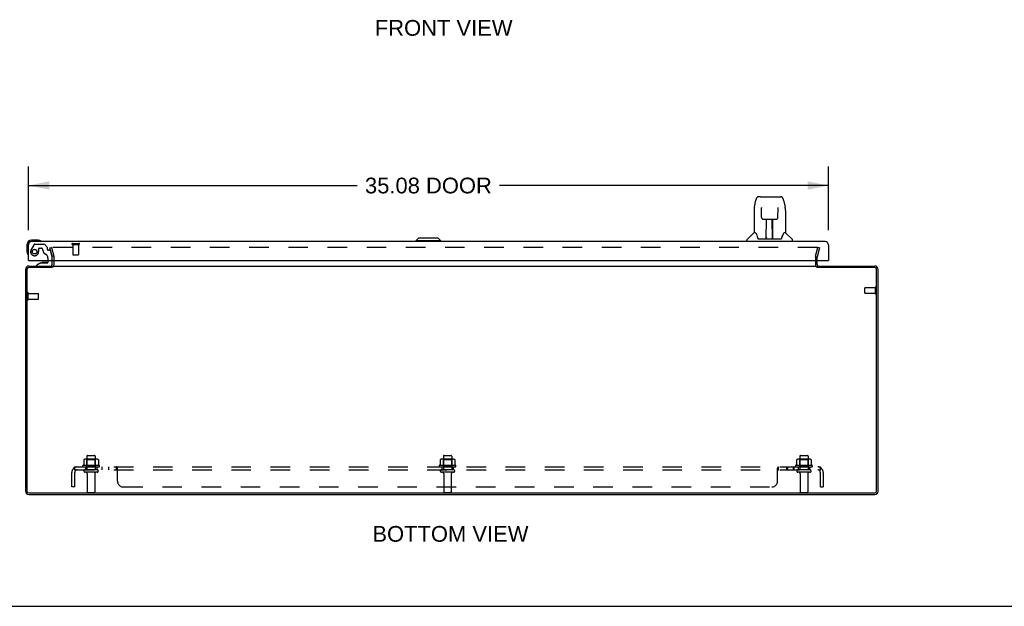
# Model space of a CAD drawing. Header units: inches. Extents: x 0 to 156, y 0 to 101.
# Tile 2 of 10: x 35 to 78, y 0 to 26. Entities that reach past the tile are written whole.
import ezdxf

# ---------------------------------------------------------------- set-up
doc = ezdxf.new("R2010")
doc.units = ezdxf.units.IN
doc.header["$LTSCALE"] = 8.587481
doc.header["$MEASUREMENT"] = 0
doc.linetypes.add('HIDDEN', pattern=[0.2, 0.1, -0.1])
doc.layers.get('0').update_dxf_attribs({"linetype": 'CONTINUOUS'})
for name, color, linetype in [('DEFAULT_2', 8, 'HIDDEN'), ('DIMENSIONS', 7, 'CONTINUOUS'), ('DOOR_ASSEMBLY', 7, 'CONTINUOUS'), ('SUBPANEL', 7, 'CONTINUOUS')]:
    doc.layers.add(name, color=color, linetype=linetype)
doc.styles.get("Standard").update_dxf_attribs({"font": 'arial.ttf'})
doc.dimstyles.new('DIMSTYLE_1', dxfattribs={"dimtxt": 0.688835, "dimasz": 0.918447, "dimexe": 0.09, "dimexo": 0.07, "dimgap": 0.0375, "dimtad": 0, "dimtih": 1, "dimtoh": 1, "dimzin": 4, "dimdsep": 46, "dimtxsty": 'Standard', "dimblk": '_FILLED', "dimblk1": '_FILLED', "dimblk2": '_FILLED', "dimcen": 0.09, "dimazin": 1, "dimtfac": 1, "dimtdec": 3, "dimtofl": 0, "dimtmove": 0, "dimatfit": 3, "dimldrblk": '_FILLED', "dimfxl": 0, "dimtolj": 1, "dimtzin": 4, "dimarcsym": 0})

# ---------------------------------------------------------------- blocks, each defined once
blk = doc.blocks.new('_FILLED')
at = {"color": 0, "linetype": 'ByBlock'}
blk.add_solid([(0, 0), (-1, 0.2), (-1, -0.2)], dxfattribs=at)
blk = doc.blocks.new('*D7')
at = {"layer": 'DIMENSIONS', "color": 2, "linetype": 'Continuous'}
for p, q in [((35.284, 16.468), (35.284, 19.255)), ((70.359, 16.468), (70.359, 19.255)), ((35.284, 18.428), (49.699, 18.428)), ((70.359, 18.428), (55.944, 18.428))]:
    blk.add_line(p, q, dxfattribs=at)
at = {"layer": 'DIMENSIONS', "color": 2, "linetype": 'Continuous', "xscale": 0.9184471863, "yscale": 0.9184471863, "zscale": 0.9184471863, "rotation": 180}
blk.add_blockref('_FILLED', (35.284, 18.428), dxfattribs=at)
at = {"layer": 'DIMENSIONS', "color": 2, "linetype": 'Continuous', "xscale": 0.9184471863, "yscale": 0.9184471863, "zscale": 0.9184471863}
blk.add_blockref('_FILLED', (70.359, 18.428), dxfattribs=at)
at = {"layer": 'DIMENSIONS', "color": 2, "linetype": 'Continuous', "insert": (52.822, 18.773), "char_height": 0.6888, "width": 5.55678, "attachment_point": 2, "line_spacing_factor": 0.9}
blk.add_mtext('35.08 DOOR', dxfattribs=at)

msp = doc.modelspace()

# ---------------------------------------------------------------- linework, layer by layer
at = {"color": 3, "linetype": 'Continuous'}
for p, q in [((36.334, 14.972), (36.334, 15.145)), ((36.409, 14.972), (36.409, 15.145)), ((69.784, 15.145), (69.784, 14.972)), ((69.859, 14.972), (69.859, 15.145)), ((35.159, 14.757), (35.159, 5.047)), ((35.222, 14.759), (35.222, 5.045)), ((36.331, 14.839), (35.302, 14.839)), ((35.304, 14.902), (36.334, 14.902)), ((36.361, 14.902), (69.832, 14.902)), ((69.859, 14.902), (72.389, 14.902)), ((72.391, 14.839), (69.862, 14.839)), ((72.471, 5.045), (72.471, 14.759)), ((72.534, 5.047), (72.534, 14.757)), ((35.302, 4.965), (72.391, 4.965)), ((35.304, 4.902), (72.389, 4.902))]:
    msp.add_line(p, q, dxfattribs=at)
at = {"color": 7, "linetype": 'Continuous'}
for p, q in [((69.859, 14.841), (69.859, 14.902)), ((0, 0), (156.136, 0))]:
    msp.add_line(p, q, dxfattribs=at)
at = {"color": 3, "linetype": 'Continuous'}
for centre, radius, start, end in [((35.304, 14.757), 0.145, 90, 180), ((35.302, 14.759), 0.08, 90, 180), ((36.264, 14.972), 0.07, 273.2317, 360), ((69.929, 14.972), 0.07, 180, 266.7683), ((72.389, 14.757), 0.145, 0, 90), ((72.391, 14.759), 0.08, 0, 90), ((35.304, 5.047), 0.145, 180, 270), ((35.302, 5.045), 0.08, 180, 270), ((72.389, 5.047), 0.145, 270, 360), ((72.391, 5.045), 0.08, 270, 360)]:
    msp.add_arc(centre, radius, start, end, dxfattribs=at)
at = {"color": 7, "linetype": 'Continuous'}
for centre, start, end in [((36.264, 14.972), 308.7549, 311.9992), ((36.264, 14.972), 336.1148, 360), ((69.929, 14.972), 180, 203.8852), ((69.929, 14.972), 228.0008, 231.2451)]:
    msp.add_arc(centre, 0.145, start, end, dxfattribs=at)
at = {"layer": 'DEFAULT_2', "color": 8, "linetype": 'HIDDEN'}
for p, q in [((36.23, 15.695), (36.302, 15.714)), ((36.333, 15.311), (36.23, 15.695)), ((36.302, 15.714), (36.405, 15.33)), ((69.868, 15.714), (36.325, 15.714)), ((69.788, 15.33), (69.891, 15.714)), ((69.963, 15.695), (69.861, 15.311)), ((69.963, 15.695), (69.891, 15.714)), ((36.334, 15.145), (36.334, 15.3)), ((36.409, 15.145), (36.409, 15.305)), ((69.784, 15.3), (69.784, 15.145)), ((69.859, 15.145), (69.859, 15.3)), ((71.959, 13.713), (71.959, 13.941)), ((72.416, 13.951), (71.969, 13.951)), ((72.416, 13.685), (72.416, 13.969)), ((72.459, 13.685), (72.459, 13.969)), ((35.234, 13.435), (35.234, 13.719)), ((35.277, 13.435), (35.277, 13.719)), ((35.277, 13.701), (35.724, 13.701)), ((35.277, 13.453), (35.724, 13.453)), ((35.734, 13.463), (35.734, 13.691)), ((72.416, 13.703), (71.969, 13.703)), ((37.851, 6.572), (37.851, 5.977)), ((37.881, 6.602), (38.187, 6.602)), ((38.217, 6.572), (38.217, 5.977)), ((53.476, 6.572), (53.476, 5.977)), ((53.506, 6.602), (53.812, 6.602)), ((53.842, 6.572), (53.842, 5.977)), ((69.101, 6.572), (69.101, 5.977)), ((69.131, 6.602), (69.437, 6.602)), ((69.467, 6.572), (69.467, 5.977)), ((38.39, 6.172), (37.678, 6.172)), ((37.7, 6.102), (38.368, 6.102)), ((37.715, 6.416), (37.715, 6.198)), ((38.29, 6.438), (37.779, 6.438)), ((37.851, 6.418), (37.831, 6.438)), ((37.851, 6.122), (37.831, 6.102)), ((37.851, 6.122), (37.851, 6.418)), ((38.218, 6.418), (37.851, 6.418)), ((38.218, 6.122), (37.851, 6.122)), ((38.218, 6.418), (38.238, 6.438)), ((38.218, 6.122), (38.218, 6.418)), ((38.218, 6.122), (38.238, 6.102)), ((38.353, 6.416), (38.353, 6.198)), ((54.015, 6.172), (53.303, 6.172)), ((53.325, 6.102), (53.993, 6.102)), ((53.34, 6.416), (53.34, 6.198)), ((53.915, 6.438), (53.404, 6.438)), ((53.476, 6.418), (53.456, 6.438)), ((53.476, 6.122), (53.456, 6.102)), ((53.843, 6.418), (53.476, 6.418)), ((53.476, 6.122), (53.476, 6.418)), ((53.843, 6.122), (53.476, 6.122)), ((53.843, 6.418), (53.863, 6.438)), ((53.843, 6.122), (53.843, 6.418)), ((53.843, 6.122), (53.863, 6.102)), ((53.978, 6.416), (53.978, 6.198)), ((69.64, 6.172), (68.928, 6.172)), ((68.95, 6.102), (69.618, 6.102)), ((68.965, 6.416), (68.965, 6.198)), ((69.54, 6.438), (69.029, 6.438)), ((69.101, 6.418), (69.081, 6.438)), ((69.101, 6.122), (69.081, 6.102)), ((69.468, 6.418), (69.101, 6.418)), ((69.101, 6.122), (69.101, 6.418)), ((69.468, 6.122), (69.101, 6.122)), ((69.468, 6.418), (69.488, 6.438)), ((69.468, 6.122), (69.468, 6.418)), ((69.468, 6.122), (69.488, 6.102)), ((69.603, 6.416), (69.603, 6.198)), ((38.299, 5.977), (37.77, 5.977)), ((38.299, 5.871), (37.77, 5.871)), ((37.868, 5.808), (37.868, 5.007)), ((38.2, 5.808), (38.2, 5.007)), ((53.924, 5.977), (53.395, 5.977)), ((53.924, 5.871), (53.395, 5.871)), ((53.493, 5.808), (53.493, 5.007)), ((53.825, 5.808), (53.825, 5.007)), ((69.549, 5.977), (69.02, 5.977)), ((69.549, 5.871), (69.02, 5.871)), ((69.118, 5.808), (69.118, 5.007)), ((69.45, 5.808), (69.45, 5.007)), ((37.898, 4.977), (38.17, 4.977)), ((53.523, 4.977), (53.795, 4.977)), ((69.148, 4.977), (69.42, 4.977))]:
    msp.add_line(p, q, dxfattribs=at)
for points in [[(36.325, 15.714), (36.324, 15.714), (36.322, 15.714), (36.321, 15.714), (36.319, 15.713), (36.318, 15.712), (36.317, 15.712), (36.316, 15.711), (36.314, 15.71), (36.313, 15.709), (36.313, 15.707), (36.312, 15.706), (36.311, 15.705), (36.311, 15.703), (36.31, 15.702), (36.31, 15.701), (36.31, 15.7)], [(36.31, 15.7), (36.31, 15.699), (36.31, 15.698), (36.311, 15.696)], [(69.882, 15.705), (69.881, 15.706), (69.881, 15.707), (69.88, 15.709), (69.879, 15.71), (69.878, 15.711), (69.877, 15.712), (69.875, 15.712), (69.874, 15.713), (69.872, 15.714), (69.871, 15.714), (69.87, 15.714), (69.868, 15.714)], [(69.882, 15.705), (69.882, 15.703), (69.883, 15.702), (69.883, 15.701), (69.883, 15.7)], [(69.883, 15.7), (69.883, 15.699), (69.883, 15.698), (69.883, 15.696)], [(37.715, 6.198), (37.715, 6.197), (37.715, 6.196), (37.715, 6.195), (37.714, 6.194), (37.714, 6.193), (37.714, 6.193), (37.713, 6.192), (37.713, 6.192), (37.713, 6.191), (37.712, 6.191), (37.712, 6.191), (37.712, 6.191), (37.711, 6.19), (37.711, 6.19), (37.711, 6.19), (37.71, 6.19), (37.71, 6.19), (37.71, 6.189)], [(37.721, 6.426), (37.72, 6.425), (37.718, 6.424), (37.717, 6.423), (37.716, 6.421), (37.716, 6.42), (37.715, 6.418), (37.715, 6.416)], [(38.347, 6.426), (38.349, 6.425), (38.35, 6.424), (38.351, 6.423), (38.352, 6.421), (38.353, 6.42), (38.353, 6.418), (38.353, 6.416)], [(38.358, 6.189), (38.358, 6.19), (38.358, 6.19), (38.358, 6.19), (38.357, 6.19), (38.357, 6.19), (38.357, 6.191), (38.356, 6.191), (38.356, 6.191), (38.356, 6.191), (38.355, 6.192), (38.355, 6.192), (38.355, 6.193), (38.354, 6.193), (38.354, 6.194), (38.354, 6.195), (38.353, 6.196), (38.353, 6.197), (38.353, 6.198)], [(53.34, 6.198), (53.34, 6.197), (53.34, 6.196), (53.34, 6.195), (53.339, 6.194), (53.339, 6.193), (53.339, 6.193), (53.338, 6.192), (53.338, 6.192), (53.338, 6.191), (53.337, 6.191), (53.337, 6.191), (53.337, 6.191), (53.336, 6.19), (53.336, 6.19), (53.336, 6.19), (53.335, 6.19), (53.335, 6.19), (53.335, 6.189)], [(53.346, 6.426), (53.345, 6.425), (53.343, 6.424), (53.342, 6.423), (53.341, 6.421), (53.341, 6.42), (53.34, 6.418), (53.34, 6.416)], [(53.972, 6.426), (53.974, 6.425), (53.975, 6.424), (53.976, 6.423), (53.977, 6.421), (53.978, 6.42), (53.978, 6.418), (53.978, 6.416)], [(53.983, 6.189), (53.983, 6.19), (53.983, 6.19), (53.983, 6.19), (53.982, 6.19), (53.982, 6.19), (53.982, 6.191), (53.981, 6.191), (53.981, 6.191), (53.981, 6.191), (53.98, 6.192), (53.98, 6.192), (53.98, 6.193), (53.979, 6.193), (53.979, 6.194), (53.979, 6.195), (53.978, 6.196), (53.978, 6.197), (53.978, 6.198)], [(68.965, 6.198), (68.965, 6.197), (68.965, 6.196), (68.965, 6.195), (68.964, 6.194), (68.964, 6.193), (68.964, 6.193), (68.963, 6.192), (68.963, 6.192), (68.963, 6.191), (68.962, 6.191), (68.962, 6.191), (68.962, 6.191), (68.961, 6.19), (68.961, 6.19), (68.961, 6.19), (68.96, 6.19), (68.96, 6.19), (68.96, 6.189)], [(68.971, 6.426), (68.97, 6.425), (68.968, 6.424), (68.967, 6.423), (68.966, 6.421), (68.966, 6.42), (68.965, 6.418), (68.965, 6.416)], [(69.597, 6.426), (69.599, 6.425), (69.6, 6.424), (69.601, 6.423), (69.602, 6.421), (69.603, 6.42), (69.603, 6.418), (69.603, 6.416)], [(69.608, 6.189), (69.608, 6.19), (69.608, 6.19), (69.608, 6.19), (69.607, 6.19), (69.607, 6.19), (69.607, 6.191), (69.606, 6.191), (69.606, 6.191), (69.606, 6.191), (69.605, 6.192), (69.605, 6.192), (69.605, 6.193), (69.604, 6.193), (69.604, 6.194), (69.604, 6.195), (69.603, 6.196), (69.603, 6.197), (69.603, 6.198)]]:
    msp.add_lwpolyline(points, dxfattribs=at)
for centre, radius, start, end in [((36.294, 15.3), 0.04, 0, 15), ((36.294, 15.3), 0.115, 0, 15), ((69.899, 15.3), 0.115, 165, 180), ((69.899, 15.3), 0.04, 165, 180), ((36.264, 14.972), 0.145, 311.9992, 336.1148), ((69.929, 14.972), 0.145, 203.8852, 228.0008), ((71.969, 13.941), 0.01, 90, 180), ((72.438, 13.969), 0.0215, 360, 180), ((35.256, 13.719), 0.0215, 360, 180), ((35.256, 13.435), 0.0215, 180, 0), ((35.724, 13.691), 0.01, 360, 90), ((35.724, 13.463), 0.01, 270, 0), ((71.969, 13.713), 0.01, 180, 270), ((72.438, 13.685), 0.0215, 180, 0), ((37.881, 6.572), 0.03, 90, 180), ((38.187, 6.572), 0.03, 0, 90), ((53.506, 6.572), 0.03, 90, 180), ((53.812, 6.572), 0.03, 0, 90), ((69.131, 6.572), 0.03, 90, 180), ((69.437, 6.572), 0.03, 0, 90), ((37.7, 6.14), 0.0384, 124.4497, 270), ((38.034, 5.572), 0.698, 117.6814, 120.6631), ((37.779, 6.297), 0.141, 90, 113.95), ((38.29, 6.297), 0.141, 66.05, 90), ((38.034, 5.572), 0.698, 59.3369, 62.3186), ((38.368, 6.14), 0.0384, 270, 55.5503), ((53.325, 6.14), 0.0384, 124.4497, 270), ((53.659, 5.572), 0.698, 117.6814, 120.6631), ((53.404, 6.297), 0.141, 90, 113.95), ((53.915, 6.297), 0.141, 66.05, 90), ((53.659, 5.572), 0.698, 59.3369, 62.3186), ((53.993, 6.14), 0.0384, 270, 55.5503), ((68.95, 6.14), 0.0384, 124.4497, 270), ((69.284, 5.572), 0.698, 117.6814, 120.6631), ((69.029, 6.297), 0.141, 90, 113.95), ((69.54, 6.297), 0.141, 66.05, 90), ((69.284, 5.572), 0.698, 59.3369, 62.3186), ((69.618, 6.14), 0.0384, 270, 55.5503), ((37.77, 5.924), 0.053, 90, 270), ((37.806, 5.808), 0.0625, 0, 90), ((38.263, 5.808), 0.0625, 90, 180), ((38.299, 5.924), 0.053, 270, 90), ((53.395, 5.924), 0.053, 90, 270), ((53.431, 5.808), 0.0625, 0, 90), ((53.888, 5.808), 0.0625, 90, 180), ((53.924, 5.924), 0.053, 270, 90), ((69.02, 5.924), 0.053, 90, 270), ((69.056, 5.808), 0.0625, 0, 90), ((69.513, 5.808), 0.0625, 90, 180), ((69.549, 5.924), 0.053, 270, 90), ((37.898, 5.007), 0.03, 180, 270), ((38.17, 5.007), 0.03, 270, 360), ((53.523, 5.007), 0.03, 180, 270), ((53.795, 5.007), 0.03, 270, 360), ((69.148, 5.007), 0.03, 180, 270), ((69.42, 5.007), 0.03, 270, 360)]:
    msp.add_arc(centre, radius, start, end, dxfattribs=at)
at = {"layer": 'DOOR_ASSEMBLY', "color": 7, "linetype": 'Continuous'}
for p, q in [((67.11, 17.478), (67.175, 17.784)), ((67.38, 17.938), (67.299, 17.938)), ((67.381, 17.938), (68.269, 17.938)), ((67.386, 17.938), (67.385, 17.938)), ((68.393, 17.784), (68.458, 17.478)), ((67.095, 17.335), (67.095, 16.363)), ((67.418, 17.426), (67.398, 17.426)), ((67.417, 17.463), (67.417, 17.459)), ((67.417, 17.459), (67.417, 17.455)), ((67.417, 17.455), (67.417, 17.45)), ((67.417, 17.45), (67.417, 17.441)), ((67.42, 17.315), (67.417, 17.441)), ((67.425, 17.032), (67.42, 17.315)), ((68.144, 17.032), (68.151, 17.444)), ((68.151, 17.455), (68.151, 17.459)), ((68.151, 17.45), (68.151, 17.455)), ((68.151, 17.444), (68.151, 17.45)), ((68.17, 17.426), (68.151, 17.426)), ((68.464, 17.447), (68.458, 17.478)), ((68.473, 17.335), (68.473, 16.363)), ((67.497, 16.954), (67.504, 16.954)), ((67.505, 16.954), (67.625, 16.954)), ((67.635, 16.108), (67.65, 16.955)), ((67.642, 16.539), (67.642, 16.955)), ((67.649, 16.899), (67.642, 16.899)), ((67.661, 16.955), (67.907, 16.955)), ((67.91, 16.088), (67.895, 16.955)), ((67.896, 16.899), (67.926, 16.899)), ((67.901, 16.955), (67.901, 16.899)), ((67.926, 16.088), (67.926, 16.955)), ((67.943, 16.954), (68.063, 16.954)), ((67.646, 16.73), (67.642, 16.73)), ((67.646, 16.718), (67.642, 16.718)), ((67.926, 16.73), (67.899, 16.73)), ((67.926, 16.718), (67.899, 16.718)), ((67.903, 16.489), (67.926, 16.489)), ((67.926, 16.486), (67.903, 16.486)), ((35.714, 16.03), (35.424, 16.03)), ((35.751, 16.027), (35.714, 16.03)), ((35.849, 15.983), (35.849, 15.983)), ((52.388, 16.127), (52.27, 16.009)), ((52.27, 16.009), (52.27, 15.97)), ((53.373, 16.009), (52.27, 16.009)), ((53.255, 16.127), (52.388, 16.127)), ((53.254, 16.127), (53.372, 16.009)), ((53.255, 16.127), (53.373, 16.009)), ((53.372, 16.009), (53.372, 15.97)), ((53.373, 16.009), (53.373, 15.97)), ((66.78, 15.97), (66.78, 16.032)), ((67.089, 16.358), (66.792, 16.06)), ((67.168, 16.363), (67.095, 16.363)), ((67.165, 16.363), (67.17, 16.354)), ((67.231, 16.199), (67.246, 16.151)), ((67.246, 16.151), (67.248, 16.144)), ((67.263, 16.111), (67.268, 16.104)), ((67.298, 16.088), (68.27, 16.088)), ((67.636, 16.16), (67.635, 16.134)), ((67.642, 16.088), (67.642, 16.092)), ((67.909, 16.134), (67.909, 16.16)), ((68.32, 16.143), (68.323, 16.151)), ((68.398, 16.353), (68.403, 16.362)), ((68.473, 16.363), (68.4, 16.363)), ((68.479, 16.358), (68.777, 16.06)), ((68.788, 15.97), (68.788, 16.032)), ((35.224, 15.83), (35.224, 15.54)), ((35.224, 15.54), (35.227, 15.502)), ((35.269, 15.412), (35.27, 15.408)), ((35.27, 15.408), (35.27, 15.407)), ((35.312, 15.145), (35.284, 15.145)), ((36.142, 15.145), (36.142, 15.071)), ((36.327, 14.981), (36.327, 15.145)), ((70.331, 15.145), (70.359, 15.145)), ((35.828, 15.04), (35.658, 14.941)), ((35.658, 14.902), (35.658, 14.941)), ((35.828, 15.04), (36.11, 15.04)), ((35.992, 15.056), (35.922, 15.056)), ((36.062, 15.056), (35.992, 15.056))]:
    msp.add_line(p, q, dxfattribs=at)
at = {"layer": 'DOOR_ASSEMBLY', "color": 3, "linetype": 'Continuous'}
for p, q in [((35.284, 15.145), (35.284, 15.825)), ((70.214, 15.97), (35.429, 15.97)), ((70.359, 15.825), (70.359, 15.145)), ((35.312, 15.145), (70.331, 15.145))]:
    msp.add_line(p, q, dxfattribs=at)
at = {"layer": 'DOOR_ASSEMBLY', "color": 8, "linetype": 'HIDDEN'}
for p, q in [((35.536, 15.846), (35.406, 15.62)), ((35.571, 15.866), (35.956, 15.866)), ((35.736, 15.532), (35.736, 15.665)), ((35.752, 15.681), (35.836, 15.681)), ((36.106, 15.733), (35.985, 15.854)), ((36.11, 15.722), (36.11, 15.65)), ((36.223, 15.591), (36.169, 15.591)), ((36.253, 15.568), (36.323, 15.308)), ((37.217, 15.895), (37.501, 15.895)), ((37.217, 15.852), (37.501, 15.852)), ((37.235, 15.852), (37.235, 15.405)), ((37.483, 15.852), (37.483, 15.405)), ((36.142, 15.253), (36.142, 15.145)), ((36.327, 15.145), (36.327, 15.275)), ((37.245, 15.395), (37.473, 15.395)), ((35.658, 14.902), (36.248, 14.902))]:
    msp.add_line(p, q, dxfattribs=at)
at = {"layer": 'DOOR_ASSEMBLY', "color": 7, "linetype": 'Continuous'}
for points in [[(67.299, 17.938), (67.295, 17.938), (67.28, 17.936), (67.265, 17.932), (67.251, 17.925), (67.239, 17.916), (67.228, 17.906), (67.219, 17.895), (67.21, 17.883), (67.203, 17.869), (67.196, 17.855), (67.19, 17.838), (67.184, 17.82), (67.179, 17.799), (67.175, 17.784)], [(68.369, 17.861), (68.363, 17.873), (68.357, 17.885), (68.349, 17.895), (68.341, 17.905), (68.332, 17.914), (68.321, 17.922), (68.309, 17.929), (68.297, 17.934), (68.283, 17.937), (68.269, 17.938)], [(68.393, 17.784), (68.39, 17.796), (68.385, 17.815), (68.38, 17.832), (68.375, 17.847), (68.369, 17.861)], [(67.11, 17.478), (67.104, 17.446), (67.099, 17.404), (67.096, 17.362), (67.095, 17.335)], [(67.417, 17.467), (67.417, 17.467), (67.417, 17.467), (67.417, 17.467), (67.417, 17.466), (67.417, 17.465), (67.417, 17.464), (67.417, 17.463)], [(68.151, 17.459), (68.151, 17.463), (68.152, 17.464), (68.152, 17.465), (68.152, 17.466), (68.152, 17.467), (68.152, 17.467)], [(68.473, 17.335), (68.473, 17.363), (68.47, 17.405), (68.464, 17.447)], [(67.425, 17.032), (67.426, 17.02), (67.429, 17.007), (67.434, 16.995), (67.442, 16.984), (67.451, 16.974), (67.461, 16.967), (67.472, 16.961), (67.484, 16.956), (67.497, 16.954)], [(67.625, 16.954), (67.628, 16.954), (67.637, 16.954), (67.646, 16.955)], [(67.646, 16.955), (67.655, 16.955), (67.661, 16.955)], [(67.907, 16.955), (67.915, 16.955), (67.924, 16.955)], [(67.924, 16.955), (67.933, 16.954), (67.941, 16.954), (67.943, 16.954)], [(68.064, 16.954), (68.073, 16.955), (68.085, 16.957), (68.097, 16.961), (68.108, 16.967), (68.119, 16.976), (68.127, 16.985), (68.135, 16.996), (68.14, 17.008), (68.143, 17.021), (68.144, 17.032)], [(35.849, 15.983), (35.847, 15.984), (35.846, 15.984), (35.842, 15.985)], [(67.17, 16.354), (67.184, 16.326), (67.199, 16.29), (67.215, 16.248), (67.231, 16.199)], [(67.248, 16.144), (67.253, 16.131), (67.258, 16.12), (67.263, 16.111)], [(67.268, 16.104), (67.274, 16.098), (67.281, 16.093), (67.288, 16.089), (67.296, 16.088), (67.298, 16.088)], [(68.27, 16.088), (68.272, 16.088), (68.279, 16.089), (68.287, 16.093), (68.294, 16.097)], [(68.294, 16.097), (68.3, 16.104), (68.305, 16.111)], [(68.305, 16.111), (68.31, 16.12), (68.315, 16.13), (68.32, 16.143)], [(68.323, 16.151), (68.337, 16.197), (68.353, 16.246), (68.369, 16.288), (68.384, 16.325), (68.398, 16.353)], [(35.27, 15.407), (35.271, 15.405), (35.271, 15.405)]]:
    msp.add_lwpolyline(points, dxfattribs=at)
at = {"layer": 'DOOR_ASSEMBLY', "color": 8, "linetype": 'HIDDEN'}
msp.add_circle((35.559, 15.532), 0.102, dxfattribs=at)
at = {"layer": 'DOOR_ASSEMBLY', "color": 7, "linetype": 'Continuous'}
for centre, radius, start, end in [((35.424, 15.83), 0.2, 90, 180), ((35.714, 15.78), 0.25, 59.1101, 90), ((35.834, 15.985), 0.015, 270, 353.6204), ((35.834, 15.981), 0.015, 6.3796, 59.1101), ((66.82, 16.032), 0.0394, 135, 180), ((67.103, 16.344), 0.0197, 97.5, 135), ((67.655, 16.108), 0.0197, 179, 270), ((67.655, 16.108), 0.0197, 260.739, 269.9232), ((67.89, 16.108), 0.0197, 270, 1), ((67.89, 16.108), 0.0197, 270.0771, 272.6469), ((68.465, 16.344), 0.0197, 45, 82.5), ((68.749, 16.032), 0.0394, 0, 45), ((35.474, 15.54), 0.25, 180, 210.8899), ((35.424, 15.83), 0.14, 90, 180), ((35.272, 15.42), 0.015, 210.8899, 263.6204), ((35.269, 15.42), 0.015, 276.3796, 360), ((35.922, 14.966), 0.09, 90, 124.9249), ((36.062, 14.966), 0.09, 55.2472, 90), ((36.11, 15.071), 0.0317, 270, 360), ((36.248, 14.981), 0.0787, 270, 360)]:
    msp.add_arc(centre, radius, start, end, dxfattribs=at)
at = {"layer": 'DOOR_ASSEMBLY', "color": 3, "linetype": 'Continuous'}
for centre, start, end in [((35.429, 15.825), 90, 180), ((70.214, 15.825), 0, 90)]:
    msp.add_arc(centre, 0.145, start, end, dxfattribs=at)
at = {"layer": 'DOOR_ASSEMBLY', "color": 8, "linetype": 'HIDDEN'}
for centre, radius, start, end in [((35.559, 15.532), 0.177, 150, 360), ((35.571, 15.826), 0.04, 90, 150), ((35.752, 15.665), 0.0156, 90, 180), ((35.836, 15.591), 0.09, 0, 90), ((36.11, 15.591), 0.185, 180, 245.2678), ((35.956, 15.826), 0.04, 45, 90), ((36.095, 15.722), 0.0156, 0, 45), ((36.169, 15.65), 0.0591, 180, 270), ((36.223, 15.56), 0.0312, 15, 90), ((37.217, 15.873), 0.0215, 90, 270), ((37.501, 15.873), 0.0215, 270, 90), ((35.955, 15.253), 0.188, 0, 65.2678), ((36.202, 15.275), 0.125, 0, 15), ((37.245, 15.405), 0.01, 180, 270), ((37.473, 15.405), 0.01, 270, 360)]:
    msp.add_arc(centre, radius, start, end, dxfattribs=at)
at = {"layer": 'DOOR_ASSEMBLY', "color": 7, "linetype": 'Continuous'}
for centre, major_axis, start_param, end_param in [((67.635, 16.127), (0.0394, 0), -1.369355, -1.264777), ((67.91, 16.127), (0, 0.0394), -3.447611, -3.141593)]:
    msp.add_ellipse(centre, major_axis=major_axis, ratio=1, start_param=start_param, end_param=end_param, dxfattribs=at)
at = {"layer": 'SUBPANEL', "color": 8, "linetype": 'HIDDEN'}
for p, q in [((37.277, 6.048), (37.356, 5.951)), ((37.315, 5.977), (37.315, 6.102)), ((37.315, 6.102), (70.003, 6.102)), ((37.784, 6.102), (37.784, 5.977)), ((38.284, 6.102), (38.284, 5.977)), ((38.512, 6.102), (38.512, 5.977)), ((38.793, 6.102), (38.793, 5.977)), ((39.155, 5.977), (39.155, 6.102)), ((39.18, 6.066), (39.176, 6.076)), ((39.19, 5.477), (39.19, 6.048)), ((53.409, 6.102), (53.409, 5.977)), ((53.909, 6.102), (53.909, 5.977)), ((68.128, 5.477), (68.128, 6.048)), ((68.153, 6.096), (68.154, 6.098)), ((68.162, 6.102), (68.163, 6.102)), ((68.163, 5.977), (68.163, 6.102)), ((68.525, 6.102), (68.525, 5.977)), ((68.564, 6.102), (68.564, 5.977)), ((68.806, 6.102), (68.806, 5.977)), ((68.845, 6.102), (68.845, 5.977)), ((69.034, 6.102), (69.034, 5.977)), ((69.534, 6.102), (69.534, 5.977)), ((70.041, 6.048), (69.962, 5.951)), ((70.003, 5.977), (70.003, 6.102)), ((37.19, 5.227), (37.19, 5.865)), ((37.315, 5.977), (70.003, 5.977)), ((37.315, 5.227), (37.315, 5.865)), ((39.156, 5.977), (39.155, 5.977)), ((39.18, 5.953), (39.179, 5.953)), ((39.19, 5.951), (39.189, 5.951)), ((68.134, 5.951), (68.136, 5.951)), ((69.998, 6.013), (69.997, 6.012)), ((69.997, 6.012), (69.997, 6.01)), ((69.998, 6.015), (69.998, 6.013)), ((70.003, 5.227), (70.003, 5.865)), ((70.128, 5.865), (70.128, 5.227)), ((37.315, 5.227), (37.19, 5.227)), ((39.44, 5.227), (67.878, 5.227)), ((70.003, 5.227), (70.128, 5.227))]:
    msp.add_line(p, q, dxfattribs=at)
for points in [[(37.277, 6.048), (37.279, 6.05), (37.281, 6.052), (37.283, 6.054), (37.284, 6.057), (37.286, 6.06), (37.288, 6.063), (37.289, 6.066), (37.291, 6.07), (37.292, 6.073)], [(37.292, 6.073), (37.295, 6.079), (37.297, 6.083), (37.298, 6.085), (37.3, 6.088), (37.301, 6.091), (37.303, 6.093), (37.304, 6.096), (37.306, 6.098), (37.308, 6.099), (37.309, 6.1), (37.311, 6.101), (37.313, 6.101), (37.314, 6.102), (37.315, 6.102)], [(39.173, 6.083), (39.172, 6.085), (39.171, 6.088), (39.169, 6.091), (39.167, 6.093), (39.166, 6.096), (39.164, 6.098), (39.162, 6.099), (39.161, 6.1), (39.159, 6.101), (39.158, 6.101), (39.156, 6.102), (39.155, 6.102)], [(39.169, 6.091), (39.167, 6.093), (39.166, 6.096), (39.164, 6.098), (39.162, 6.099), (39.161, 6.1), (39.159, 6.101), (39.158, 6.101), (39.156, 6.102), (39.155, 6.102)], [(39.176, 6.076), (39.175, 6.079), (39.173, 6.083)], [(39.19, 6.048), (39.189, 6.05), (39.188, 6.052), (39.186, 6.054), (39.185, 6.057), (39.183, 6.06), (39.182, 6.063), (39.18, 6.066)], [(39.189, 6.05), (39.188, 6.052), (39.186, 6.054)], [(68.128, 6.048), (68.129, 6.05), (68.131, 6.052)], [(68.129, 6.05), (68.131, 6.052), (68.132, 6.054), (68.134, 6.057), (68.135, 6.06)], [(68.135, 6.06), (68.136, 6.063), (68.138, 6.066), (68.142, 6.076)], [(68.142, 6.076), (68.144, 6.079), (68.145, 6.083)], [(68.145, 6.083), (68.146, 6.085), (68.148, 6.088), (68.149, 6.091), (68.151, 6.093)], [(68.149, 6.091), (68.151, 6.093), (68.153, 6.096), (68.154, 6.098), (68.156, 6.099), (68.158, 6.1), (68.159, 6.101), (68.161, 6.101), (68.162, 6.102), (68.163, 6.102)], [(70.023, 6.079), (70.022, 6.083), (70.02, 6.086), (70.019, 6.089), (70.017, 6.092), (70.015, 6.094), (70.013, 6.097), (70.011, 6.098), (70.009, 6.1), (70.008, 6.101), (70.006, 6.101), (70.004, 6.102), (70.003, 6.102)], [(70.041, 6.048), (70.039, 6.05), (70.037, 6.052), (70.035, 6.055), (70.033, 6.058), (70.031, 6.061), (70.03, 6.065), (70.028, 6.068), (70.026, 6.072), (70.023, 6.079)], [(37.315, 6.036), (37.315, 6.036), (37.315, 6.037), (37.315, 6.037), (37.315, 6.036), (37.315, 6.036), (37.315, 6.036), (37.315, 6.036), (37.315, 6.035), (37.315, 6.035), (37.315, 6.034), (37.315, 6.034), (37.315, 6.033)], [(37.338, 5.973), (37.338, 5.973), (37.338, 5.973), (37.338, 5.973), (37.338, 5.973), (37.338, 5.974), (37.338, 5.974), (37.337, 5.974), (37.337, 5.975), (37.337, 5.975), (37.337, 5.976), (37.336, 5.976), (37.336, 5.977), (37.336, 5.977), (37.335, 5.978), (37.335, 5.979), (37.335, 5.979), (37.334, 5.98), (37.334, 5.981), (37.334, 5.981), (37.333, 5.982), (37.333, 5.983), (37.332, 5.983), (37.332, 5.984), (37.332, 5.985), (37.331, 5.986), (37.331, 5.986), (37.331, 5.987), (37.33, 5.988), (37.33, 5.989), (37.33, 5.99), (37.329, 5.99), (37.329, 5.991), (37.328, 5.992), (37.328, 5.993), (37.328, 5.994), (37.327, 5.995), (37.327, 5.995), (37.327, 5.996), (37.326, 5.997), (37.326, 5.998), (37.326, 5.999), (37.325, 6), (37.325, 6.001), (37.325, 6.002), (37.324, 6.003), (37.324, 6.004), (37.323, 6.005), (37.323, 6.006), (37.323, 6.007), (37.322, 6.008), (37.322, 6.009), (37.322, 6.01), (37.321, 6.011), (37.321, 6.012), (37.321, 6.013), (37.32, 6.014), (37.32, 6.015), (37.32, 6.016), (37.32, 6.017), (37.319, 6.018), (37.319, 6.019), (37.319, 6.02), (37.318, 6.021), (37.318, 6.022), (37.318, 6.023), (37.318, 6.024), (37.317, 6.025), (37.317, 6.026), (37.317, 6.027), (37.317, 6.028), (37.317, 6.029), (37.316, 6.03), (37.316, 6.031), (37.316, 6.032), (37.316, 6.032), (37.316, 6.033), (37.316, 6.034), (37.316, 6.035), (37.315, 6.035), (37.315, 6.036), (37.315, 6.036), (37.315, 6.036)], [(37.343, 5.959), (37.339, 5.962), (37.337, 5.964), (37.335, 5.966), (37.333, 5.968), (37.331, 5.969), (37.329, 5.971), (37.327, 5.973), (37.324, 5.974), (37.322, 5.975), (37.32, 5.976), (37.319, 5.976), (37.317, 5.977), (37.315, 5.977)], [(37.335, 5.977), (37.336, 5.976), (37.336, 5.976), (37.336, 5.975), (37.337, 5.975), (37.337, 5.975), (37.337, 5.974), (37.338, 5.974), (37.338, 5.973), (37.338, 5.973), (37.338, 5.973), (37.338, 5.973), (37.338, 5.973), (37.338, 5.973)], [(37.356, 5.951), (37.356, 5.951), (37.355, 5.951), (37.354, 5.951), (37.353, 5.951), (37.352, 5.951), (37.351, 5.952), (37.35, 5.953), (37.349, 5.953), (37.348, 5.955), (37.346, 5.956), (37.344, 5.957), (37.343, 5.959)], [(39.167, 5.968), (39.166, 5.969), (39.164, 5.971), (39.163, 5.973), (39.162, 5.974), (39.16, 5.975), (39.159, 5.976), (39.158, 5.976), (39.156, 5.977), (39.155, 5.977)], [(39.166, 5.969), (39.164, 5.971), (39.163, 5.973), (39.162, 5.974), (39.16, 5.975), (39.159, 5.976), (39.158, 5.976)], [(39.177, 5.955), (39.176, 5.956), (39.174, 5.957), (39.173, 5.959), (39.172, 5.96), (39.171, 5.962), (39.17, 5.964), (39.168, 5.966), (39.167, 5.968)], [(39.19, 5.951), (39.189, 5.951), (39.187, 5.951), (39.186, 5.951), (39.184, 5.951), (39.183, 5.951), (39.181, 5.952), (39.18, 5.953), (39.179, 5.953), (39.177, 5.955), (39.176, 5.956), (39.174, 5.957), (39.173, 5.959), (39.172, 5.96)], [(39.187, 5.951), (39.186, 5.951), (39.184, 5.951), (39.183, 5.951), (39.181, 5.952)], [(68.128, 5.951), (68.13, 5.951), (68.131, 5.951), (68.133, 5.951), (68.134, 5.951), (68.136, 5.951), (68.137, 5.952), (68.138, 5.953), (68.14, 5.953), (68.141, 5.955), (68.143, 5.956), (68.144, 5.957), (68.145, 5.959), (68.146, 5.96)], [(68.128, 5.951), (68.13, 5.951), (68.131, 5.951), (68.133, 5.951)], [(68.137, 5.952), (68.138, 5.953), (68.14, 5.953), (68.141, 5.955), (68.143, 5.956), (68.144, 5.957)], [(68.146, 5.96), (68.148, 5.962), (68.149, 5.964), (68.15, 5.966), (68.151, 5.968), (68.153, 5.969), (68.154, 5.971), (68.155, 5.973), (68.157, 5.974), (68.158, 5.975), (68.159, 5.976)], [(68.153, 5.969), (68.154, 5.971), (68.155, 5.973), (68.157, 5.974), (68.158, 5.975), (68.159, 5.976), (68.161, 5.976), (68.162, 5.977), (68.163, 5.977)], [(68.161, 5.976), (68.162, 5.977), (68.163, 5.977)], [(69.962, 5.951), (69.963, 5.951), (69.963, 5.951), (69.964, 5.951), (69.965, 5.951), (69.966, 5.951), (69.967, 5.952), (69.968, 5.953), (69.969, 5.953), (69.971, 5.955), (69.972, 5.956), (69.974, 5.957), (69.975, 5.959), (69.979, 5.962)], [(69.979, 5.962), (69.981, 5.964), (69.983, 5.966), (69.985, 5.968), (69.987, 5.969), (69.99, 5.971), (69.992, 5.973), (69.994, 5.974), (69.996, 5.975), (69.998, 5.976), (70, 5.976), (70.001, 5.977), (70.003, 5.977)], [(69.997, 6.01), (69.996, 6.008), (69.996, 6.008), (69.996, 6.007), (69.995, 6.006), (69.995, 6.005), (69.995, 6.004), (69.994, 6.003), (69.994, 6.002), (69.994, 6.001), (69.993, 6), (69.993, 5.999), (69.992, 5.998), (69.992, 5.997), (69.992, 5.996), (69.991, 5.995), (69.991, 5.994), (69.99, 5.993), (69.99, 5.992), (69.99, 5.991), (69.989, 5.99), (69.989, 5.989), (69.988, 5.988), (69.988, 5.988), (69.987, 5.987), (69.987, 5.986), (69.987, 5.985), (69.986, 5.984), (69.986, 5.983), (69.985, 5.983), (69.985, 5.982), (69.985, 5.981), (69.984, 5.98), (69.984, 5.98), (69.983, 5.979), (69.983, 5.978), (69.983, 5.977), (69.982, 5.977), (69.982, 5.976), (69.982, 5.976), (69.981, 5.975), (69.981, 5.975), (69.981, 5.974), (69.98, 5.974), (69.98, 5.973), (69.98, 5.973), (69.98, 5.973)], [(69.98, 5.973), (69.98, 5.973), (69.98, 5.973), (69.98, 5.973), (69.98, 5.973), (69.98, 5.973), (69.981, 5.974), (69.981, 5.974), (69.981, 5.974), (69.981, 5.975), (69.982, 5.975), (69.982, 5.976), (69.982, 5.976), (69.983, 5.976)], [(70.003, 6.036), (70.003, 6.037), (70.003, 6.036), (70.003, 6.036), (70.003, 6.036), (70.003, 6.036), (70.003, 6.035), (70.003, 6.035), (70.003, 6.035), (70.003, 6.034), (70.003, 6.034), (70.003, 6.033), (70.002, 6.033), (70.002, 6.032), (70.002, 6.031), (70.002, 6.031), (70.002, 6.03), (70.002, 6.03), (70.002, 6.029), (70.002, 6.028), (70.002, 6.028), (70.001, 6.027), (70.001, 6.026), (70.001, 6.026), (70.001, 6.025), (70.001, 6.024), (70.001, 6.024), (70, 6.023), (70, 6.022), (70, 6.021), (70, 6.021), (70, 6.02), (69.999, 6.019), (69.999, 6.018), (69.999, 6.017), (69.999, 6.017), (69.998, 6.016), (69.998, 6.015)], [(70.003, 6.033), (70.003, 6.034), (70.003, 6.034), (70.003, 6.035), (70.003, 6.035), (70.003, 6.036), (70.003, 6.036), (70.003, 6.036), (70.003, 6.036), (70.003, 6.036)]]:
    msp.add_lwpolyline(points, dxfattribs=at)
for centre, radius, start, end in [((37.427, 5.865), 0.237, 90, 180), ((69.891, 5.865), 0.237, 0, 90), ((37.427, 5.865), 0.112, 90, 180), ((69.891, 5.865), 0.112, 0, 90), ((39.44, 5.477), 0.25, 180, 270), ((67.878, 5.477), 0.25, 270, 360)]:
    msp.add_arc(centre, radius, start, end, dxfattribs=at)

# ---------------------------------------------------------------- texts
at = {"layer": 'DIMENSIONS', "color": 2, "linetype": 'Continuous', "attachment_point": 2, "line_spacing_factor": 0.9}
for s, insert, char_height, width in [('FRONT VIEW', (53.491, 25.678), 0.6888, 6.02795), ('BOTTOM VIEW', (53.787, 3.516), 0.68884, 6.8269)]:
    msp.add_mtext(s, dxfattribs=dict(at, insert=insert, char_height=char_height, width=width))

# ---------------------------------------------------------------- dimensions: what is measured, and where the dimension line sits
at = {"layer": 'DIMENSIONS', "color": 2, "linetype": 'Continuous'}
dim = msp.add_linear_dim(base=(35.284149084, 18.428188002), p1=(70.359149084, 16.397680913), p2=(35.284149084, 16.397680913), angle=180, text='<> DOOR', dimstyle='DIMSTYLE_1', dxfattribs=at)
dim.commit()
dim.dimension.update_dxf_attribs({"geometry": '*D7', "text_midpoint": (52.821649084, 18.428188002), "dimtype": 160})

doc.saveas('drawing.dxf')
